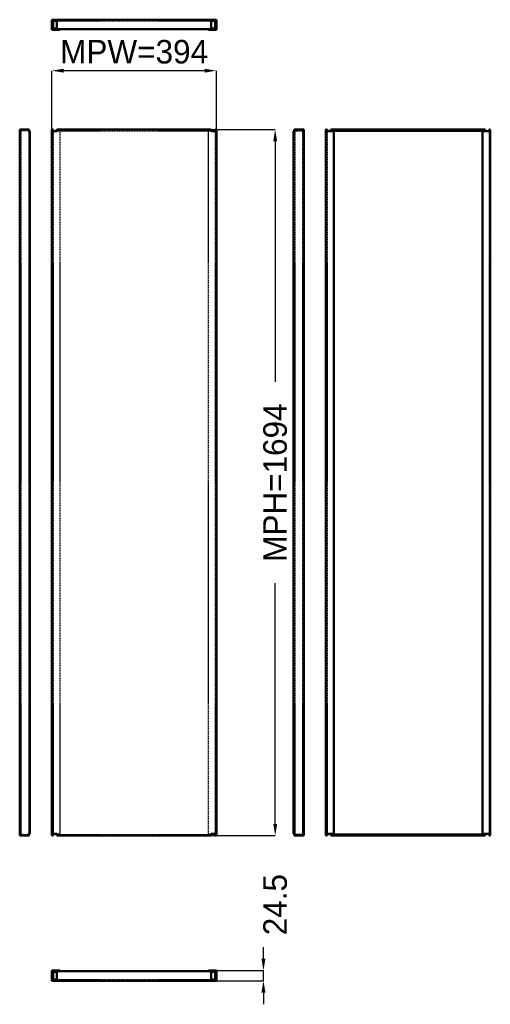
# Model space of a CAD drawing. Header units: millimetres. Extents: x 0 to 1128, y -56 to 2306.
import ezdxf

# ---------------------------------------------------------------- set-up
doc = ezdxf.new("R2010")
doc.units = ezdxf.units.MM
doc.linetypes.add('Dashed', pattern=[2, 1, -1])
for name, color, linetype, lineweight in [('AM_0', 7, 'Continuous', 50), ('AM_5', 3, 'Continuous', 25), ('AM_9', 6, 'Dashed', 25)]:
    doc.layers.add(name, color=color, linetype=linetype, lineweight=lineweight)
doc.dimstyles.new('ISO-25', dxfattribs={"dimtxt": 2.5, "dimasz": 2.5, "dimexe": 1.25, "dimexo": 0.625, "dimtad": 1, "dimtxsty": 'Standard', "dimcen": 2.5, "dimadec": 0, "dimazin": 0, "dimtfac": 1, "dimtmove": 0, "dimatfit": 3, "dimfxl": 1, "dimarcsym": 0})

# ---------------------------------------------------------------- blocks, each defined once
blk = doc.blocks.new('1_MP1805_0__P1_0_in_MP1805_0__1300')
at = {"layer": 'AM_0'}
for p, q in [((77.2, 24.5), (96.2, 24.5)), ((77.2, 24.5), (77.2, 0)), ((96.2, 24.5), (96.2, 23)), ((452.2, 24.5), (471.2, 24.5)), ((452.2, 23), (452.2, 24.5)), ((471.2, 24.5), (471.2, 0)), ((77.2, 20.5), (80.2, 20.5)), ((77.2, 4), (80.2, 4)), ((471.2, 0), (77.2, 0)), ((89.2, 21.5), (80.2, 21.5)), ((80.2, 3), (80.2, 21.5)), ((80.2, 3), (89.2, 3)), ((89.2, 23), (459.2, 23)), ((89.2, 0), (89.2, 23)), ((459.2, 0), (459.2, 23)), ((468.2, 21.5), (459.2, 21.5)), ((459.2, 3), (468.2, 3)), ((468.2, 21.5), (468.2, 3)), ((468.2, 20.5), (471.2, 20.5)), ((468.2, 4), (471.2, 4))]:
    blk.add_line(p, q, dxfattribs=at)
at = {"layer": 'AM_9'}
for p, q in [((96.2, 21.5), (89.2, 21.5)), ((89.2, 3), (459.2, 3)), ((96.2, 23), (96.2, 21.5)), ((452.2, 21.5), (452.2, 23)), ((459.2, 21.5), (452.2, 21.5))]:
    blk.add_line(p, q, dxfattribs=at)
blk = doc.blocks.new('2_MP1805_0__P1_0_in_MP1805_0__1300')
at = {"layer": 'AM_0'}
for p, q in [((0, 2042.2), (23, 2042.2)), ((0, 348.2), (0, 2042.2)), ((4, 2038.2), (0, 2038.2)), ((3, 2039.2), (3, 2038.2)), ((4, 2039.2), (3, 2039.2)), ((4, 2042.2), (4, 2038.2)), ((20.5, 2038.2), (20.5, 2042.2)), ((23, 2039.2), (20.5, 2039.2)), ((24.5, 2038.2), (20.5, 2038.2)), ((23, 2042.2), (23, 2039.2)), ((24.5, 2038.2), (24.5, 352.2)), ((0, 352.2), (4, 352.2)), ((23, 348.2), (0, 348.2)), ((3, 352.2), (3, 351.2)), ((3, 351.2), (4, 351.2)), ((4, 352.2), (4, 348.2)), ((20.5, 352.2), (24.5, 352.2)), ((20.5, 348.2), (20.5, 352.2)), ((20.5, 351.2), (23, 351.2)), ((23, 351.2), (23, 348.2))]:
    blk.add_line(p, q, dxfattribs=at)
at = {"layer": 'AM_9'}
for p, q in [((3, 2038.2), (3, 352.2)), ((20.5, 2039.2), (4, 2039.2)), ((21.5, 2038.2), (21.5, 352.2)), ((4, 351.2), (20.5, 351.2))]:
    blk.add_line(p, q, dxfattribs=at)
blk = doc.blocks.new('3_MP1805_0__P1_0_in_MP1805_0__1300')
at = {"layer": 'AM_0'}
for p, q in [((77.2, 2042.2), (77.2, 348.2)), ((77.2, 2042.2), (80.2, 2042.2)), ((89.2, 2038.2), (77.2, 2038.2)), ((80.2, 2038.2), (80.2, 2042.2)), ((89.2, 2042.2), (459.2, 2042.2)), ((89.2, 2038.2), (89.2, 2042.2)), ((459.2, 2038.2), (459.2, 2042.2)), ((471.2, 2038.2), (459.2, 2038.2)), ((468.2, 2042.2), (468.2, 2038.2)), ((468.2, 2042.2), (471.2, 2042.2)), ((471.2, 2042.2), (471.2, 348.2)), ((77.2, 352.2), (89.2, 352.2)), ((77.2, 348.2), (80.2, 348.2)), ((80.2, 348.2), (80.2, 352.2)), ((89.2, 348.2), (89.2, 352.2)), ((89.2, 348.2), (459.2, 348.2)), ((459.2, 352.2), (471.2, 352.2)), ((459.2, 348.2), (459.2, 352.2)), ((468.2, 352.2), (468.2, 348.2)), ((468.2, 348.2), (471.2, 348.2))]:
    blk.add_line(p, q, dxfattribs=at)
at = {"layer": 'AM_9'}
for p, q in [((80.2, 2038.2), (80.2, 352.2)), ((89.2, 2039.2), (459.2, 2039.2)), ((96.2, 2038.2), (89.2, 2038.2)), ((96.2, 2038.2), (96.2, 352.2)), ((459.2, 2038.2), (452.2, 2038.2)), ((452.2, 352.2), (452.2, 2038.2)), ((468.2, 2038.2), (468.2, 352.2)), ((89.2, 352.2), (96.2, 352.2)), ((89.2, 351.2), (459.2, 351.2)), ((452.2, 352.2), (459.2, 352.2))]:
    blk.add_line(p, q, dxfattribs=at)
blk = doc.blocks.new('4_MP1805_0__P1_0_in_MP1805_0__1300')
at = {"layer": 'AM_0'}
for p, q in [((656.5, 2038.2), (656.5, 352.2)), ((656.5, 2038.2), (660.5, 2038.2)), ((658, 2042.2), (658, 2039.2)), ((681, 2042.2), (658, 2042.2)), ((658, 2039.2), (660.5, 2039.2)), ((660.5, 2038.2), (660.5, 2042.2)), ((677, 2042.2), (677, 2038.2)), ((677, 2039.2), (678, 2039.2)), ((677, 2038.2), (681, 2038.2)), ((678, 2039.2), (678, 2038.2)), ((681, 348.2), (681, 2042.2)), ((660.5, 352.2), (656.5, 352.2)), ((658, 351.2), (658, 348.2)), ((660.5, 351.2), (658, 351.2)), ((658, 348.2), (681, 348.2)), ((660.5, 348.2), (660.5, 352.2)), ((681, 352.2), (677, 352.2)), ((677, 352.2), (677, 348.2)), ((678, 351.2), (677, 351.2)), ((678, 352.2), (678, 351.2))]:
    blk.add_line(p, q, dxfattribs=at)
at = {"layer": 'AM_9'}
for p, q in [((659.5, 2038.2), (659.5, 352.2)), ((660.5, 2039.2), (677, 2039.2)), ((678, 2038.2), (678, 352.2)), ((677, 351.2), (660.5, 351.2))]:
    blk.add_line(p, q, dxfattribs=at)
blk = doc.blocks.new('5_MP1805_0__P1_0_in_MP1805_0__1300')
at = {"layer": 'AM_0'}
for p, q in [((736.7, 2042.2), (733.7, 2042.2)), ((733.7, 348.2), (733.7, 2042.2)), ((752.7, 2038.2), (733.7, 2038.2)), ((736.7, 2038.2), (736.7, 2042.2)), ((745.7, 2042.2), (745.7, 2038.2)), ((1115.7, 2042.2), (745.7, 2042.2)), ((1115.7, 2039.2), (745.7, 2039.2)), ((752.7, 2038.2), (752.7, 352.2)), ((1108.7, 352.2), (1108.7, 2038.2)), ((1127.7, 2038.2), (1108.7, 2038.2)), ((1115.7, 2042.2), (1115.7, 2038.2)), ((1124.7, 2042.2), (1124.7, 2038.2)), ((1127.7, 2042.2), (1124.7, 2042.2)), ((1127.7, 348.2), (1127.7, 2042.2)), ((733.7, 352.2), (752.7, 352.2)), ((733.7, 348.2), (736.7, 348.2)), ((736.7, 348.2), (736.7, 352.2)), ((745.7, 352.2), (745.7, 348.2)), ((1115.7, 351.2), (745.7, 351.2)), ((1115.7, 348.2), (745.7, 348.2)), ((1108.7, 352.2), (1127.7, 352.2)), ((1115.7, 352.2), (1115.7, 348.2)), ((1124.7, 352.2), (1124.7, 348.2)), ((1127.7, 348.2), (1124.7, 348.2))]:
    blk.add_line(p, q, dxfattribs=at)
at = {"layer": 'AM_9'}
for p, q in [((736.7, 2038.2), (736.7, 352.2)), ((1124.7, 2038.2), (1124.7, 352.2))]:
    blk.add_line(p, q, dxfattribs=at)
blk = doc.blocks.new('6_MP1805_0__P1_0_in_MP1805_0__1300')
at = {"layer": 'AM_0'}
for p, q in [((77.2, 2305.7), (471.2, 2305.7)), ((77.2, 2305.7), (77.2, 2281.2)), ((77.2, 2301.7), (80.2, 2301.7)), ((89.2, 2302.7), (80.2, 2302.7)), ((80.2, 2284.2), (80.2, 2302.7)), ((89.2, 2282.7), (89.2, 2305.7)), ((459.2, 2282.7), (459.2, 2305.7)), ((468.2, 2302.7), (459.2, 2302.7)), ((468.2, 2302.7), (468.2, 2284.2)), ((468.2, 2301.7), (471.2, 2301.7)), ((471.2, 2305.7), (471.2, 2281.2)), ((77.2, 2285.2), (80.2, 2285.2)), ((96.2, 2281.2), (77.2, 2281.2)), ((80.2, 2284.2), (89.2, 2284.2)), ((89.2, 2282.7), (459.2, 2282.7)), ((96.2, 2281.2), (96.2, 2282.7)), ((452.2, 2281.2), (452.2, 2282.7)), ((471.2, 2281.2), (452.2, 2281.2)), ((459.2, 2284.2), (468.2, 2284.2)), ((471.2, 2285.2), (468.2, 2285.2))]:
    blk.add_line(p, q, dxfattribs=at)
at = {"layer": 'AM_9'}
for p, q in [((89.2, 2302.7), (459.2, 2302.7)), ((89.2, 2284.2), (96.2, 2284.2)), ((96.2, 2282.7), (96.2, 2284.2)), ((452.2, 2284.2), (459.2, 2284.2)), ((452.2, 2282.7), (452.2, 2284.2))]:
    blk.add_line(p, q, dxfattribs=at)
blk = doc.blocks.new('*D7')
at = {"layer": 'AM_5', "color": 0, "lineweight": -2}
for p, q in [((584.1, 52.7), (584.1, 81)), ((77.2, 24.5), (584.1, 24.5)), ((584.1, 0), (584.1, 24.5)), ((77.2, 0), (584.1, 0)), ((584.1, -28.2), (584.1, -56.5))]:
    blk.add_line(p, q, dxfattribs=at)
at = {"layer": 'AM_5', "color": 0}
for points in [[(579.4, 52.7), (588.8, 52.7), (584.1, 24.5)], [(588.8, -28.2), (579.4, -28.2), (584.1, 0)]]:
    blk.add_solid(points, dxfattribs=at)
at = {"layer": 'Defpoints', "color": 0}
for p in [(77.2, 24.5), (584.1, 24.5), (77.2, 0)]:
    blk.add_point(p, dxfattribs=at)
at = {"layer": 'AM_5', "color": 0, "insert": (612.3, 182.6), "char_height": 56.47, "attachment_point": 5, "rotation": 90}
blk.add_mtext('24.5', dxfattribs=at)
blk = doc.blocks.new('*D8')
at = {"layer": 'AM_5', "color": 0, "lineweight": -2}
for p, q in [((89.2, 2042.2), (612.3, 2042.2)), ((612.3, 2014), (612.3, 1436.7)), ((612.3, 376.4), (612.3, 953.7)), ((89.2, 348.2), (612.3, 348.2))]:
    blk.add_line(p, q, dxfattribs=at)
at = {"layer": 'AM_5', "color": 0}
for points in [[(617, 2014), (607.6, 2014), (612.3, 2042.2)], [(607.6, 376.4), (617, 376.4), (612.3, 348.2)]]:
    blk.add_solid(points, dxfattribs=at)
at = {"layer": 'Defpoints', "color": 0}
for p in [(89.2, 2042.2), (584.1, 2042.2), (89.2, 348.2)]:
    blk.add_point(p, dxfattribs=at)
at = {"layer": 'AM_5', "color": 0, "insert": (612.3, 1195.2), "char_height": 56.47, "attachment_point": 5, "rotation": 90}
blk.add_mtext('MPH=1694', dxfattribs=at)
blk = doc.blocks.new('*D9')
at = {"layer": 'AM_5', "color": 0, "lineweight": -2}
for p, q in [((77.2, 2042.2), (77.2, 2183.4)), ((442.9, 2183.4), (105.4, 2183.4)), ((471.2, 2042.2), (471.2, 2183.4))]:
    blk.add_line(p, q, dxfattribs=at)
at = {"layer": 'AM_5', "color": 0}
for points in [[(105.4, 2188.1), (105.4, 2178.7), (77.2, 2183.4)], [(442.9, 2178.7), (442.9, 2188.1), (471.2, 2183.4)]]:
    blk.add_solid(points, dxfattribs=at)
at = {"layer": 'Defpoints', "color": 0}
for p in [(77.2, 2155.1), (77.2, 2042.2), (471.2, 2042.2)]:
    blk.add_point(p, dxfattribs=at)
at = {"layer": 'AM_5', "color": 0, "insert": (274.2, 2228.5), "char_height": 56.47, "attachment_point": 5}
blk.add_mtext('MPW=394', dxfattribs=at)

msp = doc.modelspace()

# ---------------------------------------------------------------- block references
for name in ['6_MP1805_0__P1_0_in_MP1805_0__1300', '2_MP1805_0__P1_0_in_MP1805_0__1300', '3_MP1805_0__P1_0_in_MP1805_0__1300', '4_MP1805_0__P1_0_in_MP1805_0__1300', '5_MP1805_0__P1_0_in_MP1805_0__1300', '1_MP1805_0__P1_0_in_MP1805_0__1300']:
    msp.add_blockref(name, (0, 0))

# ---------------------------------------------------------------- dimensions: what is measured, and where the dimension line sits
at = {"layer": 'AM_5'}
dim = msp.add_linear_dim(base=(77.17, 2183.376), p1=(471.17, 2042.21), p2=(77.17, 2042.21), text='MPW=394', dimstyle='ISO-25', override={"dimtxt": 56.466667, "dimasz": 28.233333, "dimexe": 0, "dimexo": 0, "dimgap": 16.94}, dxfattribs=at)
dim.commit()
dim.dimension.update_dxf_attribs({"geometry": '*D9', "text_midpoint": (274.17, 2183.376), "dimtype": 160})
for base, p1, p2, text, picture, middle in [((612.336, 2042.21), (89.17, 348.21), (89.17, 2042.21), 'MPH=1694', '*D8', (612.336, 1195.21)), ((584.103, 24.5), (77.17, 0), (77.17, 24.5), '24.5', '*D7', (612.336, 182.607))]:
    dim = msp.add_linear_dim(base=base, p1=p1, p2=p2, angle=90, text=text, dimstyle='ISO-25', override={"dimtxt": 56.466667, "dimasz": 28.233333, "dimexe": 0, "dimexo": 0, "dimgap": 16.94}, dxfattribs=at)
    dim.commit()
    dim.dimension.update_dxf_attribs({"geometry": picture, "text_midpoint": middle, "dimtype": 160, "text_rotation": 90})

doc.saveas('drawing.dxf')
